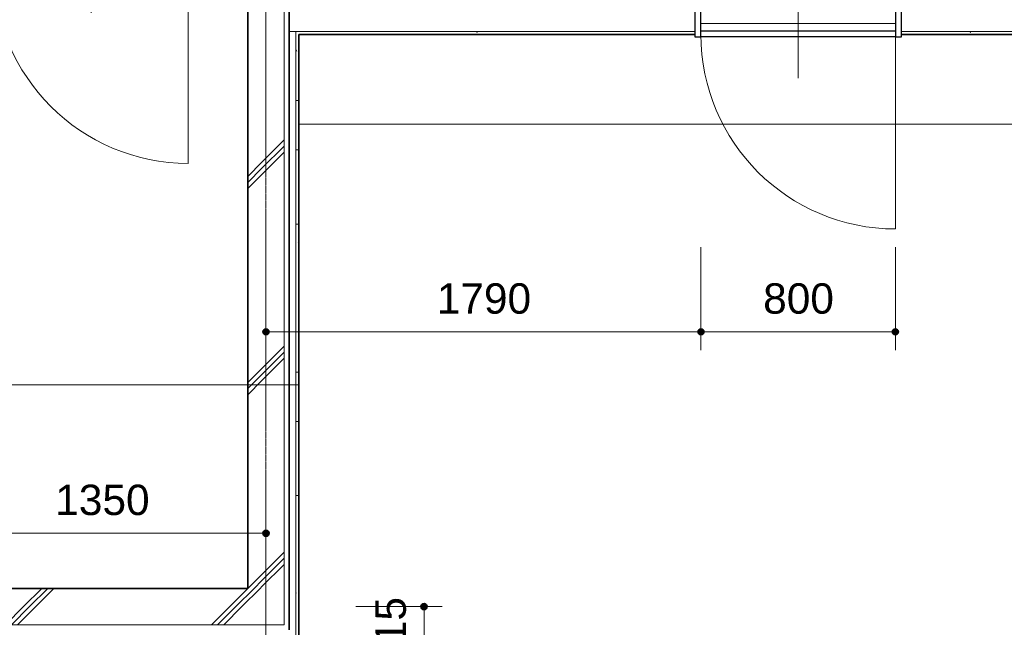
# Model space of a CAD drawing. Header units: millimetres. Extents: x -6159 to 97970, y -8550 to 14941.
# Tile 12 of 37: x 21963 to 26015, y -1761 to 740. Entities that reach past the tile are written whole.
import ezdxf

# ---------------------------------------------------------------- set-up
doc = ezdxf.new("R2010")
doc.units = ezdxf.units.MM
doc.linetypes.add('1TS06', pattern=[31.5, 30, -0.75, 0, -0.75])
for name, color, linetype, lineweight in [('A-ANNO-DIMS', 211, 'Continuous', 9), ('A-ANNO-DIMS-50', 211, 'Continuous', 9), ('A-DETL-THIN', 151, 'Continuous', 18), ('A-DOOR', 31, 'Continuous', 18), ('A-DOOR-FRAM', 31, 'Continuous', 25), ('A-FLOR', 192, 'Continuous', 18), ('A-WALL', 113, 'Continuous', 18), ('A-WALL-PATT', 111, 'Continuous', 35), ('G-ANNO-SYMB', 111, 'Continuous', 9), ('S-GRID', 1, 'Continuous', 9)]:
    doc.layers.add(name, color=color, linetype=linetype, lineweight=lineweight)
doc.styles.add('Arial', font='arial.ttf', dxfattribs={"height": 125})
doc.dimstyles.new('点線_-_2_5_mm', dxfattribs={"dimscale": 304.8, "dimtxt": 127.532425, "dimasz": 0.328084, "dimexe": 0.246063, "dimexo": 0.246063, "dimgap": 0.123031, "dimtad": 1, "dimdec": 1, "dimrnd": 0.1, "dimdsep": 46, "dimtxsty": 'Arial', "dimblk1": 'DOTSMALL', "dimblk2": 'DOTSMALL', "dimsah": 1, "dimcen": 0.09, "dimazin": 0, "dimtfac": 1, "dimtdec": 4, "dimtix": 1, "dimtmove": 0, "dimatfit": 3, "dimfxl": 1, "dimtvp": 1, "dimtolj": 1, "dimtzin": 0, "dimarcsym": 2})
pattern_1 = [(45, (21983.56, 0), (-424.26, 424.26), []), (45, (22008.56, 0), (-424.26, 424.26), []), (45, (21958.56, 0), (-424.26, 424.26), [])]
pattern_2 = [(0, (21983.56, 0), (406.4, 101.6), [16.764, -288.036, 16.764, -288.036, -1625.6]), (0, (21983.56, 0), (406.4, 101.6), [-609.6, 16.764, -592.836, 16.764, -288.036, -711.2]), (0, (21983.56, 0), (406.4, 101.6), [-1524, 16.764, -186.436, 16.764, -491.236]), (120, (22135.96, 50.8), (-291.1882, 301.1527), [16.764, -288.036, 16.764, -288.036, -1625.6]), (120, (22135.96, 50.8), (-291.1882, 301.1527), [-609.6, 16.764, -592.836, 16.764, -288.036, -711.2]), (120, (22135.96, 50.8), (-291.1882, 301.1527), [-1524, 16.764, -186.436, 16.764, -491.236]), (240, (22186.76, 254), (-115.2118, -402.7527), [16.764, -288.036, 16.764, -288.036, -1625.6]), (240, (22186.76, 254), (-115.2118, -402.7527), [-609.6, 16.764, -592.836, 16.764, -288.036, -711.2]), (240, (22186.76, 254), (-115.2118, -402.7527), [-1524, 16.764, -186.436, 16.764, -491.236])]

# ---------------------------------------------------------------- blocks, each defined once
blk = doc.blocks.new('片開き - w800h2200-528137-印刷用2FL')
at = {"layer": 'A-DOOR'}
for p, q in [((0, -262.5), (0, 252.5)), ((400, -882.6), (400, -82.5))]:
    blk.add_line(p, q, dxfattribs=at)
at = {"layer": 'A-DOOR', "lineweight": 25}
for p, q in [((-400, -67.5), (400, -67.5)), ((400, -92.5), (-400, -92.5))]:
    blk.add_line(p, q, dxfattribs=at)
at = {"layer": 'A-DOOR'}
blk.add_arc((400, -82.5), 800.1, 180, 270, dxfattribs=at)
at = {"layer": 'A-DOOR-FRAM'}
for p, q in [((-425, 92.5), (-425, -92.5)), ((-400, 92.5), (-425, 92.5)), ((-400, -92.5), (-400, 92.5)), ((400, 92.5), (400, -92.5)), ((425, 92.5), (400, 92.5)), ((425, -92.5), (425, 92.5)), ((-425, -92.5), (-400, -92.5)), ((400, -92.5), (425, -92.5))]:
    blk.add_line(p, q, dxfattribs=at)
blk = doc.blocks.new('片開き - w800h2000-604431-印刷用2FL')
at = {"layer": 'A-DOOR'}
for p, q in [((0, -225), (0, 215)), ((400, -845.1), (400, -45))]:
    blk.add_line(p, q, dxfattribs=at)
at = {"layer": 'A-DOOR', "lineweight": 25}
for p, q in [((-400, -30), (400, -30)), ((400, -55), (-400, -55))]:
    blk.add_line(p, q, dxfattribs=at)
at = {"layer": 'A-DOOR'}
blk.add_arc((400, -45), 800.1, 180, 270, dxfattribs=at)
at = {"layer": 'A-DOOR-FRAM'}
for p, q in [((-425, 55), (-425, -55)), ((-400, 55), (-425, 55)), ((-400, -55), (-400, 55)), ((400, 55), (400, -55)), ((425, 55), (400, 55)), ((425, -55), (425, 55)), ((-425, -55), (-400, -55)), ((400, -55), (425, -55))]:
    blk.add_line(p, q, dxfattribs=at)
blk = doc.blocks.new('DIMBLOCK135-印刷用2FL')
at = {"layer": 'A-ANNO-DIMS-50', "lineweight": 35}
h = blk.add_hatch(color=256, dxfattribs=at)
edge = h.paths.add_edge_path()
edge.add_arc((23627, -1676.4), 12.5, 0, 360)
h = blk.add_hatch(color=256, dxfattribs=at)
edge = h.paths.add_edge_path()
edge.add_arc((23627, -1891.4), 12.5, 0, 360)
at = {"layer": 'A-ANNO-DIMS-50'}
for p, q in [((23627, -1676.4), (23346.1, -1676.4)), ((23627, -1676.4), (23627, -1891.4)), ((23627, -1676.4), (23702, -1676.4)), ((23627, -1891.4), (23356.8, -1891.4)), ((23627, -1891.4), (23702, -1891.4))]:
    blk.add_line(p, q, dxfattribs=at)
at = {"layer": 'A-ANNO-DIMS-50', "lineweight": 35}
for centre in [(23627, -1676.4), (23627, -1891.4)]:
    blk.add_circle(centre, 12.5, dxfattribs=at)
at = {"layer": 'A-ANNO-DIMS-50', "color": 0, "insert": (23427.3, -1928.1), "char_height": 125, "width": 346.103, "attachment_point": 1, "rotation": 90, "line_spacing_factor": 0.941778, "style": 'Arial'}
blk.add_mtext('215', dxfattribs=at)
blk = doc.blocks.new('_DotSmall')
at = {"color": 0, "linetype": 'ByBlock', "const_width": 0.5}
blk.add_lwpolyline([(-0.0625, 0, 1), (0.0625, 0, 1)], format="xyb", close=True, dxfattribs=at)
blk = doc.blocks.new('DIMBLOCK140-印刷用2FL')
at = {"layer": 'A-ANNO-DIMS-50', "lineweight": 35}
h = blk.add_hatch(color=256, dxfattribs=at)
edge = h.paths.add_edge_path()
edge.add_arc((21626.8, -1374.1), 12.5, 0, 360)
h = blk.add_hatch(color=256, dxfattribs=at)
edge = h.paths.add_edge_path()
edge.add_arc((22976.8, -1374.1), 12.5, 0, 360)
at = {"layer": 'A-ANNO-DIMS-50'}
for p, q in [((21626.8, -1374.1), (21626.8, -1299.1)), ((22976.8, -1374.1), (22976.8, -1299.1)), ((21626.8, -1374.1), (22976.8, -1374.1)), ((21626.8, -1374.1), (21626.8, -1431.4)), ((22976.8, -1374.1), (22976.8, -1431.4))]:
    blk.add_line(p, q, dxfattribs=at)
at = {"layer": 'A-ANNO-DIMS-50', "lineweight": 35}
for centre in [(21626.8, -1374.1), (22976.8, -1374.1)]:
    blk.add_circle(centre, 12.5, dxfattribs=at)
at = {"layer": 'A-ANNO-DIMS-50', "color": 0, "insert": (22109.5, -1174.3), "char_height": 125, "width": 461.471, "attachment_point": 1, "line_spacing_factor": 0.941778, "style": 'Arial'}
blk.add_mtext('1350', dxfattribs=at)
blk = doc.blocks.new('DIMBLOCK190-印刷用2FL')
at = {"layer": 'A-ANNO-DIMS-50', "lineweight": 35}
h = blk.add_hatch(color=256, dxfattribs=at)
edge = h.paths.add_edge_path()
edge.add_arc((22976.8, -545.1), 12.5, 0, 360)
h = blk.add_hatch(color=256, dxfattribs=at)
edge = h.paths.add_edge_path()
edge.add_arc((24766.8, -545.1), 12.5, 0, 360)
at = {"layer": 'A-ANNO-DIMS-50'}
for p, q in [((24766.8, -545.1), (24766.8, -196.5)), ((22976.8, -545.1), (22976.8, -470.1)), ((22976.8, -545.1), (24766.8, -545.1)), ((22976.8, -545.1), (22976.8, -602.4)), ((24766.8, -545.1), (24766.8, -620.1))]:
    blk.add_line(p, q, dxfattribs=at)
at = {"layer": 'A-ANNO-DIMS-50', "lineweight": 35}
for centre in [(22976.8, -545.1), (24766.8, -545.1)]:
    blk.add_circle(centre, 12.5, dxfattribs=at)
at = {"layer": 'A-ANNO-DIMS-50', "color": 0, "insert": (23679.5, -345.3), "char_height": 125, "width": 461.471, "attachment_point": 1, "line_spacing_factor": 0.941778, "style": 'Arial'}
blk.add_mtext('1790', dxfattribs=at)
blk = doc.blocks.new('DIMBLOCK191-印刷用2FL')
at = {"layer": 'A-ANNO-DIMS-50', "lineweight": 35}
h = blk.add_hatch(color=256, dxfattribs=at)
edge = h.paths.add_edge_path()
edge.add_arc((24766.8, -545.1), 12.5, 0, 360)
h = blk.add_hatch(color=256, dxfattribs=at)
edge = h.paths.add_edge_path()
edge.add_arc((25566.8, -545.1), 12.5, 0, 360)
at = {"layer": 'A-ANNO-DIMS-50'}
for p, q in [((24766.8, -545.1), (24766.8, -196.5)), ((25566.8, -545.1), (25566.8, -196.5)), ((24766.8, -545.1), (25566.8, -545.1)), ((24766.8, -545.1), (24766.8, -620.1)), ((25566.8, -545.1), (25566.8, -620.1))]:
    blk.add_line(p, q, dxfattribs=at)
at = {"layer": 'A-ANNO-DIMS-50', "lineweight": 35}
for centre in [(24766.8, -545.1), (25566.8, -545.1)]:
    blk.add_circle(centre, 12.5, dxfattribs=at)
at = {"layer": 'A-ANNO-DIMS-50', "color": 0, "insert": (25022.6, -345.3), "char_height": 125, "width": 346.103, "attachment_point": 1, "line_spacing_factor": 0.941778, "style": 'Arial'}
blk.add_mtext('800', dxfattribs=at)

msp = doc.modelspace()

# ---------------------------------------------------------------- hatches: boundary and pattern name
at = {"layer": 'A-WALL-PATT', "lineweight": 18}
h = msp.add_hatch(dxfattribs=at)
h.set_pattern_fill('FP_2', color=256, style=0, pattern_type=2)
h.set_pattern_definition(pattern_2)
h.paths.add_polyline_path([(23099.29, -1771.4), (23111.79, -1771.4), (23111.79, 678.6), (23099.29, 678.6), (23099.29, -1612.73)])
h.paths.add_polyline_path([(23111.79, 756.1), (23111.79, 2888.6), (23099.29, 2888.6), (23099.29, 756.1)])
h = msp.add_hatch(dxfattribs=at)
h.set_pattern_fill('FP_1', color=256, style=0, pattern_type=2)
h.set_pattern_definition(pattern_1)
h.paths.add_polyline_path([(22960.08, -1601.4), (23051.79, -1601.4), (23051.79, 1098.6), (22901.79, 1098.6), (22901.79, 1023.6), (22960.08, 1023.6), (22960.08, -1600.44)])
h = msp.add_hatch(dxfattribs=at)
h.set_pattern_fill('FP_1', color=256, style=0, pattern_type=2)
h.set_pattern_definition(pattern_1)
h.paths.add_polyline_path([(22960.08, -1601.4), (22960.08, 1023.6), (22901.79, 1023.6), (22901.79, -1601.4)])
h = msp.add_hatch(dxfattribs=at)
h.set_pattern_fill('FP_2', color=256, style=0, pattern_type=2)
h.set_pattern_definition(pattern_2)
h.paths.add_polyline_path([(27231.79, 678.6), (28106.79, 678.6), (28106.79, 691.1), (27219.29, 691.1), (27219.29, 679.6), (27231.79, 679.6), (27231.79, 678.78)])
h.paths.add_polyline_path([(27131.79, 678.6), (27141.79, 678.6), (27142.19, 679.6), (27154.29, 679.6), (27154.29, 691.1), (25591.79, 691.1), (25591.79, 678.6), (26550.33, 678.6)])
h.paths.add_polyline_path([(23111.79, 678.6), (24741.79, 678.6), (24741.79, 691.1), (23099.29, 691.1), (23099.29, 678.6)])
h = msp.add_hatch(dxfattribs=at)
h.set_pattern_fill('FP_1', color=256, style=0, pattern_type=2)
h.set_pattern_definition(pattern_1)
h.paths.add_polyline_path([(23051.79, -1751.4), (23051.79, -1601.4), (22960.08, -1601.4), (22960.08, -1676.4), (18351.79, -1676.4), (18351.79, -1751.4), (22960.08, -1751.4)])
h = msp.add_hatch(dxfattribs=at)
h.set_pattern_fill('FP_1', color=256, style=0, pattern_type=2)
h.set_pattern_definition(pattern_1)
h.paths.add_polyline_path([(19240.83, -1676.4), (22960.08, -1676.4), (22960.08, -1601.4), (18351.79, -1601.4), (18351.79, -1676.4)])

# ---------------------------------------------------------------- linework, layer by layer
at = {"layer": 'A-DETL-THIN'}
msp.add_line((23051.79, -1751.4), (18371.79, -1751.4), dxfattribs=at)
at = {"layer": 'A-FLOR'}
msp.add_line((24766.79, 723.6), (25566.79, 723.6), dxfattribs=at)
at = {"layer": 'A-WALL'}
for p, q in [((23051.79, 2948.6), (23051.79, -1751.4)), ((24741.79, 691.1), (23071.79, 691.1)), ((23099.29, -1866.4), (23099.29, 691.1)), ((25591.79, 691.1), (27154.29, 691.1))]:
    msp.add_line(p, q, dxfattribs=at)
at = {"layer": 'A-WALL', "lineweight": 35}
for p, q in [((23071.79, 2928.6), (23071.79, -1771.4)), ((22901.79, -1601.4), (22901.79, 948.6)), ((23071.79, 691.1), (23071.79, 691.1)), ((23111.79, 678.6), (24741.79, 678.6)), ((23111.79, -1866.4), (23111.79, 678.6)), ((25591.79, 678.6), (27131.79, 678.6)), ((20656.58, -1601.4), (22901.79, -1601.4))]:
    msp.add_line(p, q, dxfattribs=at)
at = {"layer": 'G-ANNO-SYMB'}
for p, q in [((23112.65, 309.22), (32079.23, 309.22)), ((23112.65, -763.26), (23112.65, 309.22)), ((15999.54, -763.26), (23112.65, -763.26))]:
    msp.add_line(p, q, dxfattribs=at)
at = {"layer": 'S-GRID', "linetype": '1TS06'}
msp.add_line((22976.79, 5586.53), (22976.79, -7738.61), dxfattribs=at)

# ---------------------------------------------------------------- block references
at = {"layer": 'A-DOOR', "lineweight": 25}
for name, p in [('片開き - w800h2200-528137-印刷用2FL', (22256.79, 1031.1)), ('片開き - w800h2000-604431-印刷用2FL', (25166.79, 723.6))]:
    msp.add_blockref(name, p, dxfattribs=at)

# ---------------------------------------------------------------- dimensions: what is measured, and where the dimension line sits
at = {"layer": 'A-ANNO-DIMS'}
for base, p1, p2, override, picture, middle in [((24766.79, -545.09), (22976.79, -527.41), (24766.79, -121.46), {"dimpost": '<>', "dimfxl": 1835.454255}, 'DIMBLOCK190-印刷用2FL', (23871.79, -443.76)), ((25566.79, -545.09), (24766.79, -121.46), (25566.79, -121.46), {"dimpost": '<>', "dimfxl": 800}, 'DIMBLOCK191-印刷用2FL', (25166.79, -443.76)), ((22976.79, -1374.09), (21626.79, -1356.41), (22976.79, -1356.41), {"dimpost": '<>', "dimfxl": 1350}, 'DIMBLOCK140-印刷用2FL', (22301.79, -1272.73))]:
    dim = msp.add_linear_dim(base=base, p1=p1, p2=p2, dimstyle='点線_-_2_5_mm', override=override, dxfattribs=at)
    dim.commit()
    dim.dimension.update_dxf_attribs({"geometry": picture, "text_midpoint": middle})
dim = msp.add_linear_dim(base=(23627.04, -1891.4), p1=(23271.11, -1676.4), p2=(23281.79, -1891.4), angle=90, dimstyle='点線_-_2_5_mm', override={"dimpost": '<>', "dimfxl": 215.265309}, dxfattribs=at)
dim.commit()
dim.dimension.update_dxf_attribs({"geometry": 'DIMBLOCK135-印刷用2FL', "text_midpoint": (23525.72, -1783.9)})

doc.saveas('drawing.dxf')
